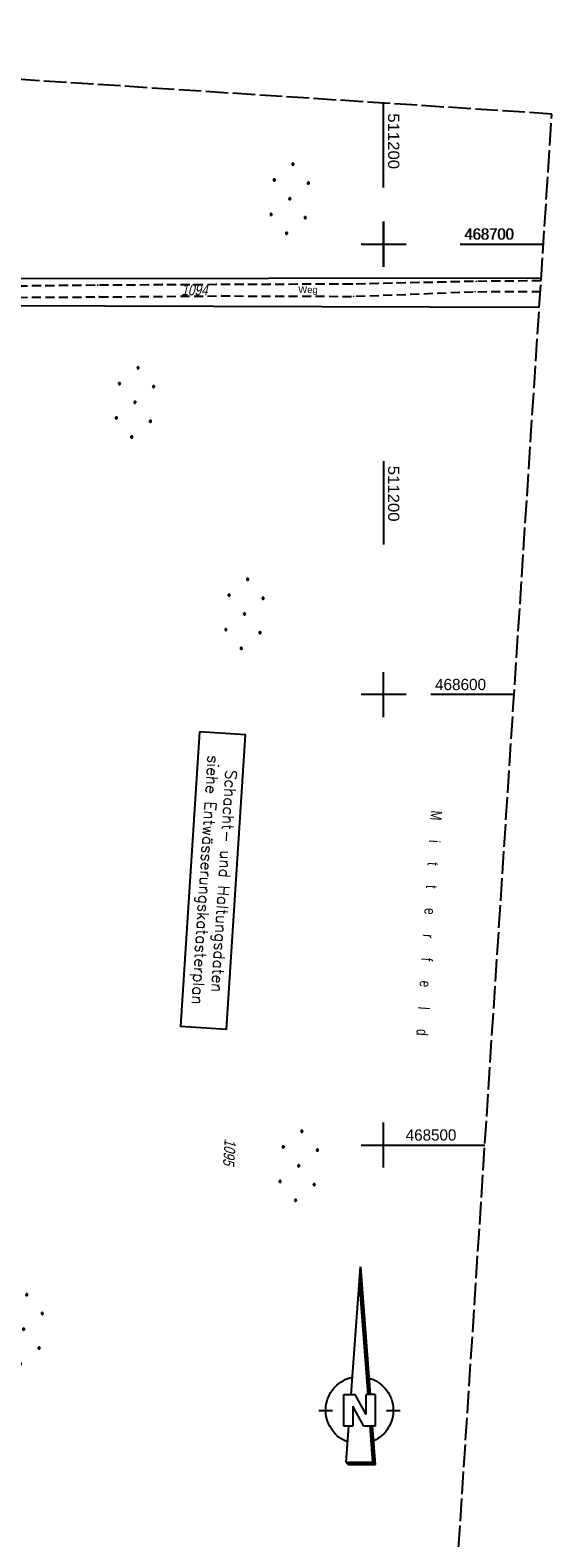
# Model space of a CAD drawing. Extents: x 510891 to 511237, y 467806 to 468748.
# Tile 28 of 28: x 511122 to 511237, y 468413 to 468748. Entities that reach past the tile are written whole.
import ezdxf

# ---------------------------------------------------------------- set-up
doc = ezdxf.new("R2010")
doc.units = 0
doc.header["$LTSCALE"] = 10
doc.header["$MEASUREMENT"] = 0
for name, pattern in [('LT00', [0]), ('LT11', [0.3, 0.2, -0.1]), ('LT14', [0.6, 0.5, -0.1])]:
    doc.linetypes.add(name, pattern=pattern)
doc.layers.get('0').update_dxf_attribs({"linetype": 'LT00'})
for name, color, linetype in [('--EL_TEXT_KASTEN', 182, 'Continuous'), ('1401', 7, 'Continuous'), ('DFK_BES-NAME', 255, 'LT00'), ('DFK_FLUR_NR', 250, 'LT00'), ('DFK_KATASTER', 250, 'LT00'), ('DFK_NUTZUNG', 250, 'LT00'), ('FELDWEG_TEXT', 1, 'Continuous'), ('V098_FELDWEG', 250, 'LT11'), ('V098_RASTER', 250, 'LT00'), ('V099_FELDWEG', 250, 'LT11'), ('V099_RASTER', 250, 'LT00')]:
    doc.layers.add(name, color=color, linetype=linetype)
doc.layers.add('-BLATT_099-RAND', color=7, linetype='LT14', plot=False)
doc.styles.add('Beschrift', font='ARIAL.TTF')
doc.styles.add('ROMANS', font='romans.shx', dxfattribs={"width": 0.8})
doc.styles.get("Standard").update_dxf_attribs({"font": 'ARIAL.TTF'})

# ---------------------------------------------------------------- blocks, each defined once
blk = doc.blocks.new('SYMB1401')
at = {"layer": '1401'}
for p, q in [((-2.1, -28.35), (0, 0)), ((0, 0), (2.15, -28.35)), ((1.7, -28.35), (-0.22, -3.01)), ((1.75, -28.35), (-0.2, -2.68)), ((1.8, -28.35), (-0.17, -2.34)), ((1.85, -28.35), (-0.15, -2.01)), ((1.9, -28.35), (-0.12, -1.68)), ((1.95, -28.35), (-0.1, -1.34)), ((2, -28.35), (-0.07, -1.01)), ((2.05, -28.35), (-0.05, -0.67)), ((2.1, -28.35), (-0.02, -0.34)), ((1.65, -28.35), (-0.25, -3.35)), ((-3.75, -35.35), (-3.75, -28.35)), ((-3.75, -28.35), (-1.2, -28.35)), ((1.25, -32.8), (-1.2, -28.35)), ((1.25, -32.8), (1.25, -28.35)), ((3.25, -28.35), (1.25, -28.35)), ((3.25, -28.35), (3.25, -35.35)), ((-9.25, -31.85), (-6.25, -31.85)), ((0.7, -35.35), (-1.75, -30.9)), ((-1.75, -30.9), (-1.75, -35.35)), ((5.75, -31.85), (8.75, -31.85)), ((-1.75, -35.35), (-3.75, -35.35)), ((-2.65, -35.35), (-3.25, -43.35)), ((3.25, -35.35), (0.7, -35.35)), ((2.75, -43.35), (2.15, -35.35)), ((2.8, -43.4), (2.2, -35.35)), ((3.3, -43.85), (2.65, -35.35)), ((-3.25, -43.35), (2.75, -43.35)), ((-3.2, -43.4), (2.8, -43.4))]:
    blk.add_line(p, q, dxfattribs=at)
for points in [[(-7.74, -32.11), (-7.75, -31.56), (-7.7, -31.01), (-7.62, -30.47), (-7.51, -29.93), (-7.35, -29.4), (-7.15, -28.89), (-6.92, -28.39), (-6.65, -27.91), (-6.34, -27.45), (-6.01, -27.02), (-5.64, -26.61), (-5.24, -26.23), (-4.82, -25.88), (-4.37, -25.56), (-3.9, -25.28), (-3.41, -25.03), (-2.9, -24.81), (-2.38, -24.64), (-1.85, -24.5)], [(1.85, -24.65), (2.37, -24.82), (2.88, -25.03), (3.37, -25.28), (3.85, -25.57), (4.3, -25.88), (4.72, -26.23), (5.12, -26.61), (5.49, -27.02), (5.83, -27.45), (6.13, -27.91), (6.41, -28.39), (6.64, -28.89), (6.84, -29.4), (7, -29.93), (7.12, -30.47), (7.2, -31.01), (7.24, -31.56), (7.25, -32.11)], [(-2.9, -38.85), (-3.41, -38.64), (-3.9, -38.39), (-4.37, -38.1), (-4.81, -37.78), (-5.24, -37.43), (-5.64, -37.05), (-6, -36.64), (-6.34, -36.21), (-6.64, -35.75), (-6.91, -35.27), (-7.15, -34.78), (-7.35, -34.26), (-7.5, -33.74), (-7.62, -33.2), (-7.7, -32.66), (-7.74, -32.11)], [(7.25, -32.11), (7.21, -32.66), (7.13, -33.21), (7.01, -33.74), (6.85, -34.27), (6.65, -34.78), (6.42, -35.28), (6.15, -35.76), (5.84, -36.22), (5.5, -36.66), (5.13, -37.07), (4.74, -37.45), (4.31, -37.8), (3.86, -38.12), (3.39, -38.4), (2.9, -38.65)], [(-3.15, -43.45), (2.85, -43.45), (2.25, -35.35)], [(-3.1, -43.5), (2.9, -43.5), (2.3, -35.35)], [(-3.05, -43.55), (2.95, -43.55), (2.35, -35.35)], [(-3, -43.6), (3, -43.6), (2.4, -35.35)], [(-2.95, -43.65), (3.05, -43.65), (2.45, -35.35)], [(-2.9, -43.7), (3.1, -43.7), (2.5, -35.35)], [(-2.85, -43.75), (3.15, -43.75), (2.55, -35.35)], [(-2.8, -43.8), (3.2, -43.8), (2.6, -35.35)], [(-2.78, -43.82), (3.25, -43.82), (2.62, -35.35)], [(-3.25, -43.35), (-2.75, -43.85), (3.3, -43.85)]]:
    blk.add_lwpolyline(points, dxfattribs=at)
blk = doc.blocks.new('Ackerland7')
at = {"layer": 'DFK_NUTZUNG', "color": 0, "linetype": 'ByBlock'}
for p, q in [((-4, 3.93), (-4, 3.67)), ((-3.95, 3.63), (-3.95, 3.97)), ((-3.9, 3.99), (-3.9, 3.61)), ((-3.85, 3.6), (-3.85, 4)), ((-3.8, 3.99), (-3.8, 3.61)), ((-3.75, 3.63), (-3.75, 3.97)), ((-3.7, 3.93), (-3.7, 3.67)), ((-3.65, 3.8), (-3.65, 3.8)), ((3.7, 3.93), (3.7, 3.67)), ((3.75, 3.63), (3.75, 3.97)), ((3.8, 3.99), (3.8, 3.61)), ((3.85, 3.6), (3.85, 4)), ((3.9, 3.99), (3.9, 3.61)), ((3.95, 3.63), (3.95, 3.97)), ((4, 3.93), (4, 3.67)), ((4.05, 3.8), (4.05, 3.8)), ((-7.85, 0.13), (-7.85, -0.13)), ((-7.8, -0.17), (-7.8, 0.17)), ((-7.75, 0.19), (-7.75, -0.19)), ((-7.7, -0.2), (-7.7, 0.2)), ((-7.65, 0.19), (-7.65, -0.19)), ((-7.6, -0.17), (-7.6, 0.17)), ((-7.55, 0.13), (-7.55, -0.13)), ((-7.5, 0), (-7.5, 0)), ((-0.15, 0.13), (-0.15, -0.13)), ((-0.1, -0.17), (-0.1, 0.17)), ((-0.05, 0.19), (-0.05, -0.19)), ((0, -0.2), (0, 0.2)), ((0.05, 0.19), (0.05, -0.19)), ((0.1, -0.17), (0.1, 0.17)), ((0.15, 0.13), (0.15, -0.13)), ((0.2, 0), (0.2, 0)), ((7.55, 0.13), (7.55, -0.13)), ((7.6, -0.17), (7.6, 0.17)), ((7.65, 0.19), (7.65, -0.19)), ((7.7, -0.2), (7.7, 0.2)), ((7.75, 0.19), (7.75, -0.19)), ((7.8, -0.17), (7.8, 0.17)), ((7.85, 0.13), (7.85, -0.13)), ((7.9, 0), (7.9, 0)), ((-4, -3.67), (-4, -3.93)), ((-3.95, -3.97), (-3.95, -3.63)), ((-3.9, -3.61), (-3.9, -3.99)), ((-3.85, -4), (-3.85, -3.6)), ((-3.8, -3.61), (-3.8, -3.99)), ((-3.75, -3.97), (-3.75, -3.63)), ((-3.7, -3.67), (-3.7, -3.93)), ((-3.65, -3.8), (-3.65, -3.8)), ((3.7, -3.67), (3.7, -3.93)), ((3.75, -3.97), (3.75, -3.63)), ((3.8, -3.61), (3.8, -3.99)), ((3.85, -4), (3.85, -3.6)), ((3.9, -3.61), (3.9, -3.99)), ((3.95, -3.97), (3.95, -3.63)), ((4, -3.67), (4, -3.93)), ((4.05, -3.8), (4.05, -3.8))]:
    blk.add_line(p, q, dxfattribs=at)
for points in [[(-3.65, 3.8), (-3.67, 3.89), (-3.73, 3.96), (-3.81, 3.99), (-3.89, 3.99), (-3.97, 3.96), (-4.03, 3.89), (-4.05, 3.8), (-4.03, 3.71), (-3.97, 3.64), (-3.89, 3.6), (-3.81, 3.6), (-3.73, 3.64), (-3.67, 3.71), (-3.65, 3.8)], [(4.05, 3.8), (4.03, 3.89), (3.97, 3.96), (3.89, 3.99), (3.81, 3.99), (3.73, 3.96), (3.67, 3.89), (3.65, 3.8), (3.67, 3.71), (3.73, 3.64), (3.81, 3.61), (3.89, 3.61), (3.97, 3.64), (4.03, 3.71), (4.05, 3.8)], [(-7.5, 0), (-7.52, 0.09), (-7.58, 0.16), (-7.66, 0.19), (-7.74, 0.19), (-7.82, 0.16), (-7.88, 0.09), (-7.9, 0)], [(0.2, 0), (0.18, 0.09), (0.12, 0.16), (0.04, 0.19), (-0.04, 0.19), (-0.12, 0.16), (-0.18, 0.09), (-0.2, 0)], [(-0.2, 0), (-0.18, -0.09), (-0.12, -0.16), (-0.04, -0.19), (0.04, -0.19), (0.12, -0.16), (0.18, -0.09), (0.2, 0)], [(7.9, 0), (7.88, 0.09), (7.82, 0.16), (7.74, 0.19), (7.66, 0.19), (7.58, 0.16), (7.52, 0.09), (7.5, 0)], [(7.5, 0), (7.52, -0.09), (7.58, -0.16), (7.66, -0.19), (7.74, -0.19), (7.82, -0.16), (7.88, -0.09), (7.9, 0)], [(-7.9, 0), (-7.88, -0.09), (-7.82, -0.16), (-7.74, -0.19), (-7.66, -0.19), (-7.58, -0.16), (-7.52, -0.09), (-7.5, 0)], [(-3.65, -3.8), (-3.67, -3.71), (-3.73, -3.64), (-3.81, -3.61), (-3.89, -3.61), (-3.97, -3.64), (-4.03, -3.71), (-4.05, -3.8), (-4.03, -3.89), (-3.97, -3.96), (-3.89, -3.99), (-3.81, -3.99), (-3.73, -3.96), (-3.67, -3.89), (-3.65, -3.8)], [(4.05, -3.8), (4.03, -3.71), (3.97, -3.64), (3.89, -3.61), (3.81, -3.61), (3.73, -3.64), (3.67, -3.71), (3.65, -3.8), (3.67, -3.89), (3.73, -3.96), (3.81, -3.99), (3.89, -3.99), (3.97, -3.96), (4.03, -3.89), (4.05, -3.8)]]:
    blk.add_lwpolyline(points, dxfattribs=at)
blk = doc.blocks.new('SYMB0011')
at = {"color": 0, "linetype": 'ByBlock'}
for p, q in [((0.5, 0), (-0.5, 0)), ((0, 0.5), (0, -0.5))]:
    blk.add_line(p, q, dxfattribs=at)

msp = doc.modelspace()

# ---------------------------------------------------------------- linework, layer by layer
at = {"layer": '--EL_TEXT_KASTEN'}
msp.add_lwpolyline([(511159.14, 468591.72), (511154.9, 468526.38), (511165.1, 468525.71), (511169.35, 468591.06)], close=True, dxfattribs=at)
at = {"layer": '-BLATT_099-RAND'}
msp.add_lwpolyline([(510950.96, 468747.5), (510890.95, 467824.45), (511177.35, 467805.83), (511237.36, 468728.88), (510950.96, 468747.5)], dxfattribs=at)
at = {"layer": 'DFK_KATASTER'}
for p, q in [((511234.99, 468692.47), (511113.43, 468692.29)), ((511234.56, 468685.9), (511112.98, 468686.3))]:
    msp.add_line(p, q, dxfattribs=at)
at = {"layer": 'V098_FELDWEG', "flags": 128}
for points in [[(511110.5, 468737.13), (511109.35, 468721.88), (511107.41, 468699.91), (511107.35, 468698.92), (511107.34, 468697.92), (511107.39, 468696.93), (511107.51, 468695.93), (511107.71, 468694.95), (511107.98, 468693.97), (511108.24, 468693.23), (511108.55, 468692.52), (511108.91, 468691.83), (511109.33, 468691.18), (511109.8, 468690.58), (511110.32, 468690.04), (511110.9, 468689.57), (511111.54, 468689.18), (511112.24, 468688.86), (511112.97, 468688.61), (511113.72, 468688.43), (511114.5, 468688.3), (511115.29, 468688.22), (511116.07, 468688.18), (511116.84, 468688.17), (511136.87, 468688.29), (511164.07, 468688.5), (511193.38, 468688.4), (511220.37, 468689.45), (511234.67, 468689.47)], [(511234.89, 468691.86), (511220.58, 468691.73), (511193.11, 468691.13), (511164.3, 468691.02), (511136.56, 468690.88), (511116.9, 468690.66), (511116.34, 468690.66), (511115.76, 468690.68), (511115.17, 468690.71), (511114.58, 468690.78), (511114.01, 468690.88), (511113.46, 468691.03), (511112.96, 468691.23), (511112.5, 468691.49), (511112.1, 468691.81), (511111.79, 468692.2), (511111.53, 468692.63), (511111.32, 468693.12), (511111.14, 468693.64), (511111, 468694.18), (511110.88, 468694.74), (511110.76, 468695.29), (511110.62, 468695.96), (511110.48, 468696.61), (511110.36, 468697.26), (511110.26, 468697.9), (511110.2, 468698.54), (511110.17, 468699.18), (511110.2, 468699.83), (511111.98, 468721.52), (511113, 468736.97)]]:
    msp.add_lwpolyline(points, dxfattribs=at)
at = {"layer": 'V098_RASTER'}
for p, q in [((511200, 468705), (511200, 468695)), ((511195, 468700), (511205, 468700)), ((511217.12, 468700), (511235.62, 468700)), ((511200, 468651.84), (511200, 468633.34))]:
    msp.add_line(p, q, dxfattribs=at)
at = {"layer": 'V099_FELDWEG', "flags": 128}
for points in [[(511110.5, 468737.13), (511109.35, 468721.88), (511107.41, 468699.91), (511107.35, 468698.92), (511107.34, 468697.92), (511107.39, 468696.93), (511107.51, 468695.93), (511107.71, 468694.95), (511107.98, 468693.97), (511108.24, 468693.23), (511108.55, 468692.52), (511108.91, 468691.83), (511109.33, 468691.18), (511109.8, 468690.58), (511110.32, 468690.04), (511110.9, 468689.57), (511111.54, 468689.18), (511112.24, 468688.86), (511112.97, 468688.61), (511113.72, 468688.43), (511114.5, 468688.3), (511115.29, 468688.22), (511116.07, 468688.18), (511116.84, 468688.17), (511136.87, 468688.29), (511164.07, 468688.5), (511193.38, 468688.4), (511220.37, 468689.45), (511234.79, 468689.47)], [(511234.95, 468691.86), (511220.58, 468691.73), (511193.11, 468691.13), (511164.3, 468691.02), (511136.56, 468690.88), (511116.9, 468690.66), (511116.34, 468690.66), (511115.76, 468690.68), (511115.17, 468690.71), (511114.58, 468690.78), (511114.01, 468690.88), (511113.46, 468691.03), (511112.96, 468691.23), (511112.5, 468691.49), (511112.1, 468691.81), (511111.79, 468692.2), (511111.53, 468692.63), (511111.32, 468693.12), (511111.14, 468693.64), (511111, 468694.18), (511110.88, 468694.74), (511110.76, 468695.29), (511110.62, 468695.96), (511110.48, 468696.61), (511110.36, 468697.26), (511110.26, 468697.9), (511110.2, 468698.54), (511110.17, 468699.18), (511110.2, 468699.83), (511111.98, 468721.52), (511113, 468736.97)]]:
    msp.add_lwpolyline(points, dxfattribs=at)
at = {"layer": 'V099_RASTER'}
for p, q in [((511200, 468712.58), (511200, 468731.31)), ((511200, 468695), (511200, 468705)), ((511195, 468700), (511205, 468700)), ((511216.98, 468700), (511235.48, 468700)), ((511200, 468595), (511200, 468605)), ((511205, 468600), (511195, 468600)), ((511228.98, 468600), (511210.48, 468600)), ((511200, 468495), (511200, 468505)), ((511195, 468500), (511222.48, 468500))]:
    msp.add_line(p, q, dxfattribs=at)

# ---------------------------------------------------------------- block references
at = {"layer": '1401'}
msp.add_blockref('SYMB1401', (511194.9, 468472.97), dxfattribs=at)
at = {"layer": 'DFK_NUTZUNG', "rotation": 264.7376999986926}
for p in [(511179.17, 468710.08), (511144.8, 468664.88), (511169.12, 468617.91), (511181.16, 468495.41), (511120.08, 468459.13)]:
    msp.add_blockref('Ackerland7', p, dxfattribs=at)
at = {"layer": 'V098_FELDWEG', "xscale": 0.09999999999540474, "yscale": 0.09999999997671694, "zscale": 0.1, "rotation": 264.86010000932}
for p in [(511136.56, 468690.88), (511164.3, 468691.02), (511193.11, 468691.13), (511220.37, 468689.45), (511220.58, 468691.73), (511136.87, 468688.29), (511164.07, 468688.5), (511193.38, 468688.4)]:
    msp.add_blockref('SYMB0011', p, dxfattribs=at)
at = {"layer": 'V099_FELDWEG', "xscale": 0.1000000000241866, "yscale": 0.09999999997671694, "zscale": 0.1, "rotation": 266.2802999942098}
for p in [(511136.56, 468690.88), (511164.3, 468691.02), (511193.11, 468691.13), (511220.37, 468689.45), (511220.58, 468691.73), (511136.87, 468688.29), (511164.07, 468688.5), (511193.38, 468688.4)]:
    msp.add_blockref('SYMB0011', p, dxfattribs=at)

# ---------------------------------------------------------------- texts
at = {"layer": '--EL_TEXT_KASTEN', "insert": (511162.12, 468558.72), "char_height": 2.5, "attachment_point": 5, "rotation": 266.2803, "style": 'ROMANS'}
msp.add_mtext('{\\W1;Schacht- und Haltungsdaten\\Psiehe Entwässerungskatasterplan}', dxfattribs=at)
at = {"layer": 'DFK_BES-NAME', "width": 0.75}
msp.add_text('M      i      t      t      e      r      f      e      l      d', height=2.5, rotation=266.2803, dxfattribs=at).set_placement((511210.52, 468574.33))
at = {"layer": 'DFK_FLUR_NR', "oblique": 13.754, "width": 0.75}
for s, rotation, p in [('1094', 0.0012, (511155.11, 468688.63)), ('1095', 266.2803, (511164.73, 468501.46))]:
    msp.add_text(s, height=2.5, rotation=rotation, dxfattribs=at).set_placement(p)
at = {"layer": 'FELDWEG_TEXT', "insert": (511181.06, 468688.71), "char_height": 1.5, "attachment_point": 7, "rotation": 359.8005, "style": 'Beschrift'}
msp.add_mtext('Weg', dxfattribs=at)
at = {"layer": 'V098_RASTER'}
for s, rotation, width, p in [(' 468700', 0.0007, 0.941, (511217.12, 468701)), (' 511200', -89.9993, 1.063, (511201, 468651.84))]:
    msp.add_text(s, height=2.5, rotation=rotation, dxfattribs=dict(at, width=width)).set_placement(p)
at = {"layer": 'V099_RASTER'}
for s, rotation, width, p in [(' 511200', -89.9996, 1.063, (511201, 468730.08)), (' 468700', 0.0004, 0.941, (511216.98, 468701)), (' 468600', 0.0004, 0.972, (511210.48, 468601)), (' 468500', 0.0004, 0.965, (511203.98, 468501))]:
    msp.add_text(s, height=2.5, rotation=rotation, dxfattribs=dict(at, width=width)).set_placement(p)

doc.saveas('drawing.dxf')
